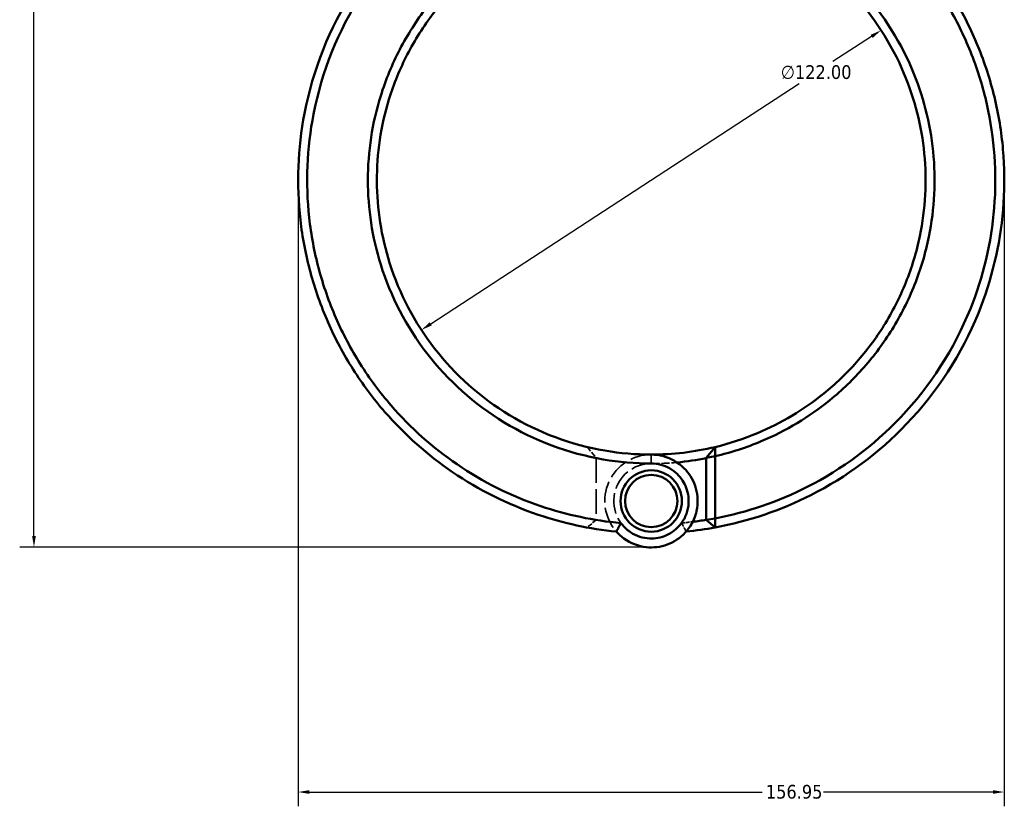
# Model space of a CAD drawing. Header units: millimetres. Extents: x 0 to 898, y 0 to 850.
# Tile 3 of 12: x 274 to 493, y 179 to 353. Entities that reach past the tile are written whole.
import ezdxf

# ---------------------------------------------------------------- set-up
doc = ezdxf.new("R2010")
doc.units = ezdxf.units.MM
doc.linetypes.add('DASHED', pattern=[0.2067, 0.1654, -0.0413])
for name, color, linetype, lineweight in [('Dimension (ANSI)', 7, 'Continuous', 25), ('Hidden (ANSI)', 7, 'DASHED', 35), ('Hidden Narrow (ANSI)', 7, 'DASHED', 25), ('Visible (ANSI)', 7, 'Continuous', 50), ('Visible Narrow (ANSI)', 7, 'Continuous', 35)]:
    doc.layers.add(name, color=color, linetype=linetype, lineweight=lineweight)
doc.styles.add('Note Text (ANSI)', font='tahoma.ttf')
doc.dimstyles.new('Default - mm (ANSI)', dxfattribs={"dimtxt": 3.048, "dimasz": 2.5, "dimexe": 3.175, "dimexo": 1.6002, "dimgap": 0.8, "dimtad": 0, "dimtoh": 1, "dimrnd": 1e-08, "dimzin": 4, "dimdsep": 46, "dimtxsty": 'Note Text (ANSI)', "dimcen": 0.09, "dimdle": 10, "dimclrd": 256, "dimclre": 256, "dimclrt": 256, "dimadec": 1, "dimazin": 1, "dimtfac": 1, "dimtofl": 0, "dimtmove": 0, "dimatfit": 3, "dimfxl": 1, "dimtolj": 1, "dimtzin": 4, "dimlwd": -1, "dimlwe": -1, "dimarcsym": 0})

# ---------------------------------------------------------------- blocks, each defined once
blk = doc.blocks.new('*D7')
at = {"layer": 'Defpoints', "color": 0, "transparency": 16777216}
for p in [(465.69, 351), (363.49, 284.38)]:
    blk.add_point(p, dxfattribs=at)
at = {"layer": 'Dimension (ANSI)', "transparency": 16777216}
for p, q in [((463.59, 349.64), (454.99, 344.03)), ((365.58, 285.75), (447.5, 339.15))]:
    blk.add_line(p, q, dxfattribs=at)
for points in [[(463.37, 349.99), (463.82, 349.29), (465.69, 351)], [(365.35, 286.1), (365.81, 285.4), (363.49, 284.38)]]:
    blk.add_solid(points, dxfattribs=at)
at = {"layer": 'Dimension (ANSI)', "transparency": 16777216, "insert": (443.4, 343.23), "char_height": 3.048, "attachment_point": 1, "style": 'Note Text (ANSI)'}
blk.add_mtext('\\A1;∅122.00', dxfattribs=at)
blk = doc.blocks.new('*D8')
at = {"layer": 'Defpoints', "color": 0, "transparency": 16777216}
for p in [(493.04, 320.55), (336.09, 317.69), (493.04, 181.69)]:
    blk.add_point(p, dxfattribs=at)
at = {"layer": 'Dimension (ANSI)', "transparency": 16777216}
for p, q in [((493.04, 318.95), (493.04, 178.52)), ((336.09, 316.09), (336.09, 178.52)), ((338.59, 181.69), (439.27, 181.69)), ((490.54, 181.69), (452.9, 181.69))]:
    blk.add_line(p, q, dxfattribs=at)
for points in [[(338.59, 182.11), (338.59, 181.28), (336.09, 181.69)], [(490.54, 182.11), (490.54, 181.28), (493.04, 181.69)]]:
    blk.add_solid(points, dxfattribs=at)
at = {"layer": 'Dimension (ANSI)', "transparency": 16777216, "insert": (440.07, 183.28), "char_height": 3.048, "attachment_point": 1, "style": 'Note Text (ANSI)'}
blk.add_mtext('\\A1;156.95', dxfattribs=at)
blk = doc.blocks.new('*D9')
at = {"layer": 'Defpoints', "color": 0, "transparency": 16777216}
for p in [(277.35, 443.05), (381.93, 443.05), (415.31, 236.08)]:
    blk.add_point(p, dxfattribs=at)
at = {"layer": 'Dimension (ANSI)', "transparency": 16777216}
for p, q in [((380.33, 443.05), (274.18, 443.05)), ((277.35, 440.55), (277.35, 370.55)), ((277.35, 238.58), (277.35, 356.61)), ((413.71, 236.08), (274.18, 236.08))]:
    blk.add_line(p, q, dxfattribs=at)
for points in [[(276.94, 440.55), (277.77, 440.55), (277.35, 443.05)], [(276.94, 238.58), (277.77, 238.58), (277.35, 236.08)]]:
    blk.add_solid(points, dxfattribs=at)
at = {"layer": 'Dimension (ANSI)', "transparency": 16777216, "insert": (275.76, 357.41), "char_height": 3.048, "attachment_point": 1, "rotation": 90, "style": 'Note Text (ANSI)'}
blk.add_mtext('\\A1;206.97', dxfattribs=at)

msp = doc.modelspace()

# ---------------------------------------------------------------- linework, layer by layer
at = {"layer": 'Hidden (ANSI)', "ltscale": 7.018665}
msp.add_line((400.386, 258.37), (402.338, 255.936), dxfattribs=at)
at = {"layer": 'Hidden (ANSI)', "ltscale": 33.176773}
msp.add_line((402.338, 255.896), (402.338, 242.18), dxfattribs=at)
at = {"layer": 'Hidden (ANSI)', "ltscale": 6.186845}
msp.add_line((402.338, 242.155), (400.367, 240.492), dxfattribs=at)
at = {"layer": 'Hidden (ANSI)', "ltscale": 28.577179}
msp.add_arc((414.588, 246.373), 10.32, 90, 221.17853, dxfattribs=at)
at = {"layer": 'Hidden (ANSI)', "ltscale": 29.822294}
msp.add_arc((414.588, 317.693), 63, 258.78773, 270, dxfattribs=at)
at = {"layer": 'Hidden (ANSI)', "ltscale": 27.405903}
for start, end in [(90, 324.06428), (215.93572, 90)]:
    msp.add_arc((414.588, 246.373), 8.32, start, end, dxfattribs=at)
at = {"layer": 'Hidden (ANSI)', "ltscale": 10.933888}
msp.add_arc((414.588, 317.693), 63, 270, 275.22077, dxfattribs=at)
at = {"layer": 'Hidden (ANSI)', "ltscale": 10.58568}
msp.add_arc((414.588, 317.693), 76.5, 260.78552, 264.94805, dxfattribs=at)
at = {"layer": 'Hidden (ANSI)', "ltscale": 4.770516}
msp.add_arc((414.588, 317.693), 76.5, 275.05195, 276.92785, dxfattribs=at)
at = {"layer": 'Hidden (ANSI)', "ltscale": 0.107238}
msp.add_rational_spline([(402.338, 255.896), (402.338, 255.916), (402.338, 255.936)], [1.1441278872, 1.14412941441, 1.14413082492], degree=2, dxfattribs=at)
at = {"layer": 'Hidden (ANSI)', "ltscale": 0.068058}
msp.add_rational_spline([(402.338, 242.155), (402.338, 242.168), (402.338, 242.18)], [1.36319044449, 1.36338351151, 1.3635765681], degree=2, dxfattribs=at)
at = {"layer": 'Hidden (ANSI)', "ltscale": 5.624127}
for points in [[(406.821, 239.578), (407.149, 240.216), (407.494, 240.86), (407.852, 241.49)], [(421.325, 241.49), (421.682, 240.86), (422.027, 240.216), (422.356, 239.578)]]:
    msp.add_open_spline(points, degree=3, dxfattribs=at)
at = {"layer": 'Hidden Narrow (ANSI)', "ltscale": 0.039155}
msp.add_line((414.588, 254.694), (414.588, 254.709), dxfattribs=at)
at = {"layer": 'Visible (ANSI)'}
for p, q in [((426.838, 255.936), (428.79, 258.37)), ((428.838, 256.342), (426.838, 255.936)), ((428.838, 242.516), (428.838, 256.342)), ((426.838, 255.936), (426.838, 242.155)), ((426.838, 242.155), (428.838, 242.516)), ((428.809, 240.492), (426.838, 242.155))]:
    msp.add_line(p, q, dxfattribs=at)
for radius in [6.82, 5.82]:
    msp.add_circle((414.588, 246.373), radius, dxfattribs=at)
for radius, start, end in [(61, 270, 283.46353), (63, 275.22077, 281.21227), (76.5, 276.92785, 279.21448), (78.5, 275.67863, 280.43756)]:
    msp.add_arc((414.588, 317.693), radius, start, end, dxfattribs=at)
for points, knots in [([(390.076, 392.268), (381.444, 389.431), (373.312, 385.08), (359.172, 373.998), (353.124, 367.323), (343.064, 351.514), (339.361, 342.192), (336.005, 324.743), (335.696, 316.745), (336.584, 308.885), (337.028, 304.955), (337.769, 301.06), (339.828, 293.427), (341.147, 289.689), (344.33, 282.456), (346.195, 278.961), (350.428, 272.292), (352.796, 269.118), (359.796, 261.079), (364.854, 256.588), (376.283, 248.804), (382.714, 245.603), (395.079, 241.425), (400.916, 240.165), (406.821, 239.578)], [0.3165459, 0.3165459, 0.3165459, 0.3165459, 0.6627562, 0.6627562, 1.0013837, 1.0013837, 1.3776304, 1.3776304, 1.6800211, 1.6800211, 1.6800211, 1.8312165, 1.8312165, 1.9824119, 1.9824119, 2.1336072, 2.1336072, 2.2848026, 2.2848026, 2.5418348, 2.5418348, 2.8146659, 2.8146659, 3.042158, 3.042158, 3.042158, 3.042158]), ([(407.857, 241.474), (401.792, 242.01), (395.792, 243.273), (383.438, 247.462), (377.157, 250.6), (366.004, 258.226), (361.072, 262.625), (354.254, 270.493), (351.949, 273.599), (347.834, 280.122), (346.023, 283.54), (342.937, 290.609), (341.662, 294.26), (339.675, 301.714), (338.965, 305.516), (338.544, 309.351), (337.703, 317.019), (338.031, 324.814), (341.354, 341.804), (344.988, 350.87), (354.819, 366.226), (360.717, 372.702), (374.484, 383.448), (382.391, 387.661), (390.779, 390.409), (392.978, 391.13), (395.21, 391.75), (397.466, 392.268)], [-3.0534685, -3.0534685, -3.0534685, -3.0534685, -2.8146659, -2.8146659, -2.5418348, -2.5418348, -2.2848026, -2.2848026, -2.1336072, -2.1336072, -1.9824119, -1.9824119, -1.8312165, -1.8312165, -1.6800211, -1.6800211, -1.6800211, -1.3776304, -1.3776304, -1.0013837, -1.0013837, -0.6627562, -0.6627562, -0.3165459, -0.3165459, -0.3165459, -0.2257794, -0.2257794, -0.2257794, -0.2257794]), ([(428.809, 240.492), (436.202, 241.854), (443.397, 244.285), (458.018, 251.702), (465.247, 257.073), (478.17, 270.615), (483.61, 279.025), (490.291, 295.472), (492.152, 303.25), (492.813, 311.134), (493.144, 315.075), (493.176, 319.043), (492.642, 326.94), (492.076, 330.869), (490.357, 338.599), (489.204, 342.4), (486.338, 349.786), (484.624, 353.371), (479.293, 362.648), (475.179, 368.056), (465.455, 377.903), (459.777, 382.273), (449.013, 388.442), (444.141, 390.611), (439.1, 392.268)], [0.1827624, 0.1827624, 0.1827624, 0.1827624, 0.4709552, 0.4709552, 0.8111331, 0.8111331, 1.1879446, 1.1879446, 1.4903618, 1.4903618, 1.4903618, 1.6415704, 1.6415704, 1.792779, 1.792779, 1.9439876, 1.9439876, 2.0951962, 2.0951962, 2.3522509, 2.3522509, 2.6228741, 2.6228741, 2.8250468, 2.8250468, 2.8250468, 2.8250468]), ([(431.71, 392.268), (433.966, 391.75), (436.198, 391.13), (438.397, 390.409), (443.295, 388.805), (448.031, 386.703), (458.501, 380.726), (464.028, 376.49), (473.506, 366.936), (477.522, 361.686), (482.736, 352.672), (484.414, 349.187), (487.227, 342.004), (488.361, 338.305), (490.059, 330.78), (490.624, 326.953), (491.169, 319.257), (491.151, 315.389), (490.841, 311.544), (490.221, 303.854), (488.429, 296.26), (481.957, 280.188), (476.668, 271.96), (464.075, 258.702), (457.023, 253.44), (442.85, 246.223), (435.94, 243.863), (428.838, 242.516)], [-2.9158133, -2.9158133, -2.9158133, -2.9158133, -2.8250468, -2.8250468, -2.8250468, -2.6228741, -2.6228741, -2.3522509, -2.3522509, -2.0951962, -2.0951962, -1.9439876, -1.9439876, -1.792779, -1.792779, -1.6415704, -1.6415704, -1.4903618, -1.4903618, -1.4903618, -1.1879446, -1.1879446, -0.8111331, -0.8111331, -0.4709552, -0.4709552, -0.187408, -0.187408, -0.187408, -0.187408]), ([(414.588, 380.677), (408.336, 380.677), (402.085, 379.74), (390.419, 376.161), (384.979, 373.605), (377.078, 368.417), (374.313, 366.252), (369.18, 361.492), (366.812, 358.898), (362.408, 353.182), (360.402, 350.037), (356.974, 343.444), (355.553, 339.996), (352.555, 330.389), (351.588, 324.041), (351.588, 317.693), (351.588, 311.345), (352.555, 304.998), (356.659, 291.844), (360.141, 285.148), (369.403, 273.126), (375.272, 267.873), (388.633, 259.764), (396.147, 256.954), (407.44, 255.014), (411.014, 254.709), (414.588, 254.709)], [-3.1415927, -3.1415927, -3.1415927, -3.1415927, -2.8439683, -2.8439683, -2.5606027, -2.5606027, -2.393917, -2.393917, -2.2272314, -2.2272314, -2.0502382, -2.0502382, -1.873245, -1.873245, -1.5707963, -1.5707963, -1.5707963, -1.2683476, -1.2683476, -0.9143613, -0.9143613, -0.5454993, -0.5454993, -0.1701544, -0.1701544, 0, 0, 0, 0]), ([(428.838, 256.342), (432.333, 257.153), (435.759, 258.264), (444.549, 261.969), (449.701, 265.062), (457.035, 271.02), (459.567, 273.454), (464.192, 278.707), (466.285, 281.526), (470.088, 287.657), (471.766, 290.989), (474.51, 297.895), (475.576, 301.47), (477.586, 311.327), (477.907, 317.736), (477.267, 324.048), (476.626, 330.36), (475.025, 336.574), (469.618, 349.243), (465.481, 355.554), (455.058, 366.579), (448.693, 371.212), (433.271, 378.565), (423.932, 380.677), (414.588, 380.677)], [-2.9134847, -2.9134847, -2.9134847, -2.9134847, -2.7426513, -2.7426513, -2.4593247, -2.4593247, -2.292662, -2.292662, -2.1259993, -2.1259993, -1.9489862, -1.9489862, -1.7719731, -1.7719731, -1.4696991, -1.4696991, -1.4696991, -1.167425, -1.167425, -0.8135082, -0.8135082, -0.4448551, -0.4448551, 0, 0, 0, 0]), ([(414.588, 256.693), (411.143, 256.693), (407.698, 256.986), (396.81, 258.848), (389.562, 261.546), (376.655, 269.341), (370.974, 274.394), (361.988, 285.978), (358.598, 292.438), (354.577, 305.148), (353.614, 311.289), (353.589, 317.439), (353.563, 323.589), (354.474, 329.746), (357.345, 339.075), (358.71, 342.426), (362.013, 348.836), (363.95, 351.896), (368.207, 357.46), (370.499, 359.986), (375.471, 364.623), (378.152, 366.734), (385.817, 371.792), (391.1, 374.286), (402.435, 377.778), (408.511, 378.693), (414.588, 378.693)], [0, 0, 0, 0, 0.1701544, 0.1701544, 0.5454993, 0.5454993, 0.9143613, 0.9143613, 1.2683476, 1.2683476, 1.5707963, 1.5707963, 1.5707963, 1.873245, 1.873245, 2.0502382, 2.0502382, 2.2272314, 2.2272314, 2.393917, 2.393917, 2.5606027, 2.5606027, 2.8439683, 2.8439683, 3.1415927, 3.1415927, 3.1415927, 3.1415927]), ([(414.588, 378.693), (423.671, 378.693), (432.748, 376.631), (447.723, 369.459), (453.897, 364.941), (463.986, 354.203), (467.98, 348.062), (473.178, 335.75), (474.706, 329.718), (475.302, 323.598), (475.897, 317.478), (475.559, 311.272), (473.575, 301.739), (472.53, 298.285), (469.85, 291.615), (468.215, 288.401), (464.518, 282.488), (462.488, 279.771), (458.005, 274.712), (455.554, 272.37), (448.46, 266.638), (443.483, 263.665), (435.148, 260.167), (432, 259.138), (428.79, 258.37)], [0, 0, 0, 0, 0.4448551, 0.4448551, 0.8135082, 0.8135082, 1.167425, 1.167425, 1.4696991, 1.4696991, 1.4696991, 1.7719731, 1.7719731, 1.9489862, 1.9489862, 2.1259993, 2.1259993, 2.292662, 2.292662, 2.4593247, 2.4593247, 2.7426513, 2.7426513, 2.9056288, 2.9056288, 2.9056288, 2.9056288]), ([(428.838, 256.342), (428.83, 256.679), (428.822, 257.017), (428.806, 257.693), (428.798, 258.031), (428.79, 258.37)], [-0.30368989, -0.30368989, -0.30368989, -0.30368989, -0.15187863, -0.15187863, 0, 0, 0, 0]), ([(406.821, 239.578), (407.324, 239.003), (407.89, 238.486), (409.967, 236.97), (411.708, 236.301), (415.064, 235.945), (416.665, 236.142), (419.667, 237.244), (421.058, 238.169), (422.859, 240.118), (423.442, 240.973), (423.887, 241.898), (424.333, 242.824), (424.64, 243.82), (425.039, 246.479), (424.885, 248.186), (423.824, 251.233), (422.974, 252.588), (420.604, 254.944), (419.01, 255.867), (416.409, 256.572), (415.498, 256.693), (414.588, 256.693)], [-4.012579, -4.012579, -4.012579, -4.012579, -3.7869283, -3.7869283, -3.2499835, -3.2499835, -2.7810447, -2.7810447, -2.2984597, -2.2984597, -1.9968441, -1.9968441, -1.9968441, -1.6952284, -1.6952284, -1.2126434, -1.2126434, -0.7652449, -0.7652449, -0.2582264, -0.2582264, 0, 0, 0, 0]), ([(414.588, 254.709), (415.303, 254.709), (416.017, 254.617), (418.066, 254.075), (419.331, 253.366), (421.241, 251.531), (421.942, 250.466), (422.849, 248.043), (423.01, 246.67), (422.739, 244.503), (422.508, 243.686), (422.162, 242.922), (421.815, 242.159), (421.353, 241.448), (419.904, 239.822), (418.769, 239.043), (416.303, 238.113), (414.98, 237.945), (412.212, 238.246), (410.78, 238.813), (408.929, 240.206), (408.343, 240.803), (407.857, 241.474)], [0, 0, 0, 0, 0.2582264, 0.2582264, 0.7652449, 0.7652449, 1.2126434, 1.2126434, 1.6952284, 1.6952284, 1.9968441, 1.9968441, 1.9968441, 2.2984597, 2.2984597, 2.7810447, 2.7810447, 3.2499835, 3.2499835, 3.7869283, 3.7869283, 4.0850626, 4.0850626, 4.0850626, 4.0850626]), ([(407.857, 241.474), (407.679, 241.16), (407.506, 240.845), (407.166, 240.213), (406.998, 239.895), (406.834, 239.577)], [-0.27775388, -0.27775388, -0.27775388, -0.27775388, -0.13905133, -0.13905133, 0, 0, 0, 0]), ([(428.809, 240.492), (428.814, 240.829), (428.819, 241.167), (428.829, 241.841), (428.833, 242.179), (428.838, 242.516)], [-0.26701667, -0.26701667, -0.26701667, -0.26701667, -0.13352304, -0.13352304, 0, 0, 0, 0])]:
    msp.add_open_spline(points, degree=3, knots=knots, dxfattribs=at)
msp.add_open_spline([(406.834, 239.577), (406.829, 239.577), (406.825, 239.578), (406.821, 239.578)], degree=3, dxfattribs=at)
at = {"layer": 'Visible Narrow (ANSI)'}
msp.add_line((414.588, 254.809), (414.588, 256.594), dxfattribs=at)

# ---------------------------------------------------------------- dimensions: what is measured, and where the dimension line sits
at = {"layer": 'Dimension (ANSI)'}
for base, p1, p2, angle, picture, middle in [((277.352, 443.053), (415.311, 236.079), (381.934, 443.053), 90, '*D9', (277.352, 363.579)), ((493.036, 181.693), (336.088, 317.693), (493.036, 320.547), 180, '*D8', (446.088, 181.693))]:
    dim = msp.add_linear_dim(base=base, p1=p1, p2=p2, angle=angle, dimstyle='Default - mm (ANSI)', override={"dimgap": 0.8, "dimtoh": 0, "dimdec": 2, "dimtol": 0, "dimlim": 0, "dimtp": 0, "dimtm": 0, "dimtdec": 2, "dimatfit": 1}, dxfattribs=at)
    dim.commit()
    dim.dimension.update_dxf_attribs({"geometry": picture, "text_midpoint": middle, "dimtype": 160})
dim = msp.add_diameter_dim_2p(p1=(363.487, 284.381), p2=(465.689, 351.005), dimstyle='Default - mm (ANSI)', override={"dimgap": 0.8, "dimtih": 1, "dimdec": 2, "dimlfac": 1, "dimtol": 0, "dimlim": 0, "dimtp": 0, "dimtm": 0, "dimtdec": 2, "dimtofl": 1, "dimatfit": 2}, dxfattribs=at)
dim.commit()
dim.dimension.update_dxf_attribs({"geometry": '*D7', "text_midpoint": (451.244, 341.589), "dimtype": 163})

doc.saveas('drawing.dxf')
